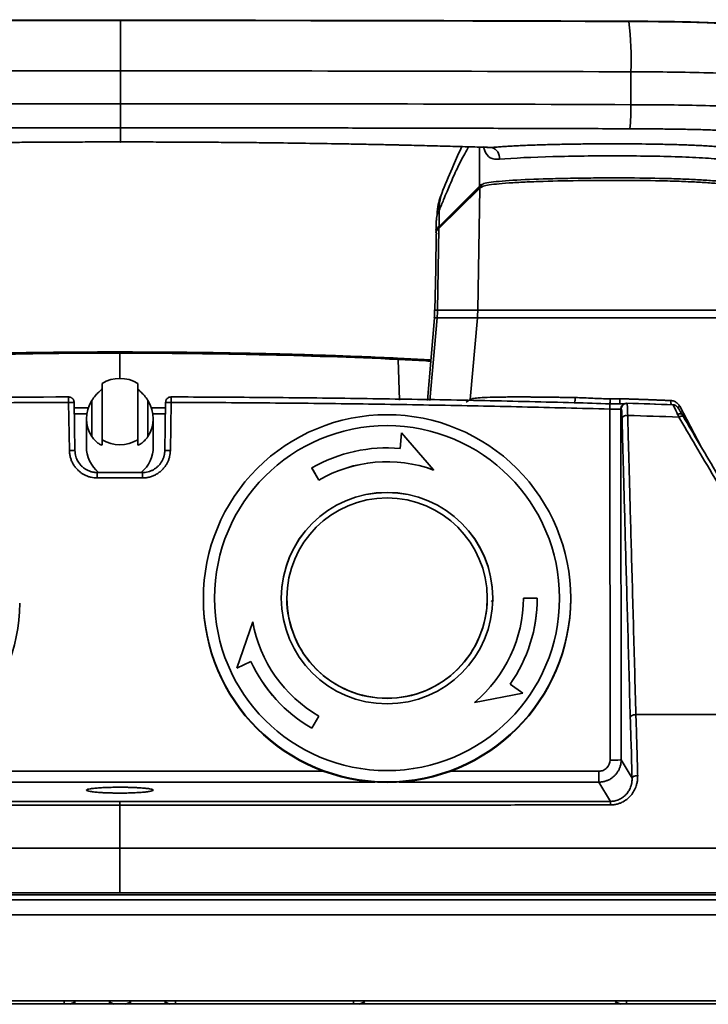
# Model space of a CAD drawing. Header units: millimetres. Extents: x 0 to 420, y 0 to 297.
# Tile 5 of 21: x 138 to 159, y 64 to 93. Entities that reach past the tile are written whole.
import ezdxf

# ---------------------------------------------------------------- set-up
doc = ezdxf.new("R2010")
doc.units = ezdxf.units.MM
doc.header["$PDSIZE"] = -1
doc.layers.add('标注层', color=150, linetype='Continuous')
doc.styles.add('SLDTEXTSTYLE2', font='TXT', dxfattribs={"width": 0.7})
doc.dimstyles.new('SLDDIMSTYLE1', dxfattribs={"dimtxt": 4.850694, "dimasz": 4, "dimexe": 0, "dimexo": 0.0625, "dimgap": 1.212674, "dimtad": 2, "dimdec": 1, "dimlfac": 3, "dimrnd": 1e-09, "dimzin": 12, "dimdsep": 46, "dimtxsty": 'SLDTEXTSTYLE2', "dimsah": 1, "dimcen": 0.09, "dimadec": 0, "dimazin": 3, "dimtfac": 1, "dimtdec": 3, "dimtofl": 0, "dimtmove": 0, "dimatfit": 3, "dimfxl": 1, "dimfrac": 2, "dimtolj": 1, "dimtzin": 12, "dimarcsym": 0})

# ---------------------------------------------------------------- blocks, each defined once
blk = doc.blocks.new('_D_3')
at = {"layer": '标注层'}
for p, q in [((141.493, 93.025), (86.93, 93.025)), ((88.93, 93.025), (88.93, 63.556)), ((102.547, 63.556), (86.93, 63.556))]:
    blk.add_line(p, q, dxfattribs=at)
for points in [[(88.93, 93.025), (88.43, 89.025), (89.43, 89.025)], [(88.93, 63.556), (89.43, 67.556), (88.43, 67.556)]]:
    blk.add_solid(points, dxfattribs=at)
at = {"layer": '标注层', "insert": (83.473, 72.646), "char_height": 4.2333, "attachment_point": 1, "rotation": 90, "style": 'SLDTEXTSTYLE2'}
blk.add_mtext('88.4', dxfattribs=at)

msp = doc.modelspace()

# ---------------------------------------------------------------- linework, layer by layer
at = {"color": 7, "linetype": 'Continuous', "lineweight": 35}
for p, q in [((141.494, 90.52), (141.494, 91.504)), ((156.777, 91.475), (156.777, 90.491)), ((141.494, 89.375), (141.494, 89.798)), ((149.807, 89.291), (152.377, 89.222)), ((152.256, 87.986), (151.03, 86.781)), ((152.24, 88.052), (151.036, 86.847)), ((152.276, 88.033), (151.049, 86.827)), ((151.036, 87.321), (151.036, 86.847)), ((150.949, 87.017), (150.949, 86.715)), ((151.03, 86.781), (150.988, 84.339)), ((150.899, 84.108), (150.682, 81.628)), ((150.902, 84.108), (150.901, 84.108)), ((152.18, 84.107), (150.976, 84.107)), ((150.988, 84.339), (152.193, 84.339)), ((151.967, 81.658), (152.18, 84.107)), ((150.789, 82.848), (149.79, 82.9)), ((140.941, 80.455), (140.941, 82.14)), ((142.008, 80.455), (142.008, 82.14)), ((139.963, 80.131), (139.938, 81.574)), ((140.129, 80.131), (140.104, 81.574)), ((140.528, 81.409), (140.107, 81.409)), ((140.636, 80.55), (140.636, 81.635)), ((142.313, 80.55), (142.313, 81.635)), ((142.841, 81.409), (142.42, 81.409)), ((142.819, 80.131), (142.844, 81.574)), ((143.011, 81.574), (142.986, 80.131)), ((156.408, 81.532), (156.45, 81.534)), ((156.565, 81.521), (156.553, 81.513)), ((158.036, 81.505), (156.659, 81.547)), ((156.154, 70.861), (156.145, 81.373)), ((156.478, 81.373), (156.487, 70.867)), ((140.474, 81.083), (140.474, 80.249)), ((142.474, 80.249), (142.474, 81.083)), ((149.907, 80.66), (149.866, 80.196)), ((150.871, 79.55), (149.907, 80.66)), ((140.941, 80.455), (140.941, 80.301)), ((142.008, 80.301), (142.008, 80.455)), ((142.152, 79.474), (140.796, 79.474)), ((147.224, 79.61), (147.433, 79.249)), ((147.224, 79.608), (147.224, 79.61)), ((147.224, 79.608), (147.433, 79.247)), ((150.871, 79.548), (150.871, 79.55)), ((142.152, 79.311), (140.796, 79.311)), ((147.433, 79.249), (147.433, 79.247)), ((138.474, 75.555), (138.474, 75.56)), ((143.974, 75.706), (143.974, 75.688)), ((146.474, 75.712), (146.474, 75.709)), ((152.474, 75.709), (152.474, 75.712)), ((152.598, 75.627), (152.665, 75.614)), ((153.974, 75.713), (153.558, 75.713)), ((153.974, 75.712), (153.974, 75.713)), ((154.974, 75.688), (154.974, 75.706)), ((145.453, 75.004), (144.973, 73.615)), ((144.973, 73.615), (145.396, 73.812)), ((144.973, 73.613), (145.396, 73.81)), ((145.396, 73.812), (145.396, 73.81)), ((144.973, 73.613), (144.973, 73.615)), ((152.099, 72.586), (153.543, 72.865)), ((152.099, 72.584), (153.543, 72.863)), ((153.543, 72.865), (153.16, 73.133)), ((153.543, 72.863), (153.543, 72.865)), ((152.099, 72.584), (152.099, 72.586)), ((147.224, 71.817), (147.433, 72.178)), ((147.224, 71.815), (147.433, 72.176)), ((147.433, 72.178), (147.433, 72.176)), ((147.224, 71.815), (147.224, 71.817)), ((156.487, 70.867), (156.812, 70.324)), ((156.168, 69.624), (155.822, 70.202)), ((139.808, 63.623), (139.808, 63.546)), ((140.141, 63.623), (139.974, 63.546)), ((141.141, 63.623), (141.308, 63.546)), ((141.641, 63.546), (141.808, 63.623)), ((142.808, 63.623), (142.974, 63.546)), ((143.141, 63.546), (143.141, 63.623)), ((148.474, 63.623), (148.474, 63.546)), ((148.641, 63.546), (148.808, 63.623)), ((156.474, 63.546), (156.308, 63.623)), ((156.641, 63.546), (156.641, 63.623))]:
    msp.add_line(p, q, dxfattribs=at)
at = {"color": 8, "linetype": 'Continuous', "lineweight": 35}
for p, q in [((152.24, 89.225), (152.24, 88.052)), ((152.378, 89.231), (152.602, 89.208)), ((150.976, 84.107), (150.759, 81.627)), ((141.474, 83.05), (141.474, 82.274)), ((149.809, 82.862), (149.844, 81.64)), ((151.842, 81.578), (151.967, 81.658)), ((158.884, 80.241), (158.24, 81.456)), ((140.486, 81.234), (140.11, 81.234)), ((142.838, 81.234), (142.463, 81.234)), ((127.126, 70.528), (147.574, 70.528)), ((151.374, 70.528), (155.822, 70.528)), ((149.107, 70.202), (127.126, 70.202)), ((155.822, 70.202), (149.842, 70.202))]:
    msp.add_line(p, q, dxfattribs=at)
at = {"color": 7, "linetype": 'Continuous', "lineweight": 35, "flags": 128}
for points in [[(156.72, 92.982), (156.718, 92.986), (156.704, 92.99)], [(152.256, 87.986), (152.224, 86.162), (152.193, 84.339)], [(150.951, 86.609), (150.933, 85.56), (150.911, 84.338)]]:
    msp.add_lwpolyline(points, dxfattribs=at)
at = {"color": 7, "linetype": 'Continuous', "lineweight": 35}
for centre, radius in [((149.474, 75.711), 5.166), ((149.474, 75.712), 3.167), ((149.474, 75.712), 3)]:
    msp.add_circle(centre, radius, dxfattribs=at)
at = {"color": 8, "linetype": 'Continuous', "lineweight": 35}
for centre, radius, start, end in [((146.773, 91.851), 10.011, 357.8449, 6.4833), ((152.623, 87.34), 1.587, 158.2244, 180.654), ((149.474, 75.707), 5.5, 180.0067, 359.9933)]:
    msp.add_arc(centre, radius, start, end, dxfattribs=at)
at = {"color": 7, "linetype": 'Continuous', "lineweight": 35}
for centre, radius, start, end in [((151.643, 90.337), 5.136, 353.6543, 1.7239), ((152.519, 88.891), 0.328, 353.8924, 75.3436), ((147.642, 84.397), 3.346, 355.0191, 359.0038), ((141.474, 81.29), 1.003, 57.8915, 122.1085), ((149.474, 75.705), 5.5, 89.9955, 179.9957), ((149.475, 75.705), 5.5, 0.0043, 90.0045), ((141.474, 81.305), 1.003, 237.8916, 302.1084), ((149.474, 75.712), 4.501, 85.0005, 119.9958), ((149.474, 75.712), 4.084, 70.0028, 119.9957), ((149.474, 75.711), 4.084, 70.0028, 119.9957), ((149.474, 75.708), 3.167, 0.0065, 179.9935), ((133.475, 75.561), 5, 269.9961, 359.9952), ((149.474, 75.689), 5.5, 180.0067, 359.9933), ((149.474, 75.709), 3, 180.0039, 270.0048), ((149.474, 75.709), 3, 269.9956, 359.9957), ((149.475, 75.714), 4.082, 309.9943, 359.999), ((149.475, 75.713), 4.499, 324.9954, 359.9996), ((149.475, 75.712), 4.499, 324.9954, 359.9996), ((149.474, 75.714), 4.083, 190.0029, 240.0053), ((149.474, 75.714), 4.5, 205.0041, 240.0046), ((149.474, 75.712), 4.5, 205.0041, 240.0046)]:
    msp.add_arc(centre, radius, start, end, dxfattribs=at)
at = {"color": 142, "linetype": 'Continuous', "lineweight": 18, "true_color": 0x0080c0}
msp.add_arc((133.475, 75.555), 5, 269.9952, 359.996, dxfattribs=at)
at = {"color": 7, "linetype": 'Continuous', "lineweight": 35}
for centre, major_axis, ratio, start_param, end_param in [((141.474, 81.141), (0.741, 0.712), 0.942955, 1.829795, 2.982147), ((141.474, 81.141), (0.741, -0.712), 0.942955, 0.159446, 1.311798), ((141.474, 80.249), (0, 1.009), 0.991452, 1.570796, 2.447328), ((141.474, 80.249), (0, 1.009), 0.991452, 3.835857, 4.712389)]:
    msp.add_ellipse(centre, major_axis=major_axis, ratio=ratio, start_param=start_param, end_param=end_param, dxfattribs=at)
for points, knots in [([(141.586, 93.011), (140.189, 93.01), (137.476, 93.01), (133.526, 93.003), (129.817, 92.994), (127.425, 92.986), (126.269, 92.982)], [0, 0, 0, 0, 0.273435, 0.531247, 0.773435, 1, 1, 1, 1]), ([(156.72, 92.982), (155.324, 92.987), (152.613, 92.996), (148.664, 93.005), (144.954, 93.01), (142.56, 93.01), (141.403, 93.011)], [0, 0, 0, 0, 0.27344, 0.531253, 0.773439, 1, 1, 1, 1]), ([(141.494, 91.504), (141.494, 91.7), (141.494, 91.908), (141.494, 92.204), (141.494, 92.299), (141.494, 92.478), (141.494, 92.561), (141.494, 92.709), (141.494, 92.774), (141.494, 92.882), (141.494, 92.924), (141.494, 93.019), (141.494, 93.036), (141.494, 93.019)], [0, 0, 0, 0, 0.25, 0.25, 0.375, 0.375, 0.5, 0.5, 0.625, 0.625, 0.75, 0.75, 1, 1, 1, 1]), ([(156.704, 92.99), (156.398, 92.991), (155.248, 92.995), (152.714, 93.004), (149.755, 93.011), (146.973, 93.015), (144.975, 93.018), (143.17, 93.019), (142.031, 93.019), (141.494, 93.019)], [0, 0, 0, 0, 0.060303, 0.226971, 0.499999, 0.644103, 0.775472, 0.894104, 1, 1, 1, 1]), ([(160.65, 92.855), (160.633, 92.857), (160.423, 92.877), (160.053, 92.902), (159.569, 92.929), (159.196, 92.946), (158.83, 92.96), (158.388, 92.973), (157.87, 92.982), (157.277, 92.988), (156.897, 92.989), (156.704, 92.99)], [0, 0, 0, 0, 0.017855, 0.214973, 0.316436, 0.417144, 0.504625, 0.590307, 0.737723, 0.867154, 1, 1, 1, 1]), ([(162.494, 92.645), (162.324, 92.67), (161.985, 92.72), (161.402, 92.791), (160.732, 92.852), (159.987, 92.903), (159.181, 92.942), (158.343, 92.967), (157.516, 92.978), (156.979, 92.981), (156.72, 92.982)], [0, 0, 0, 0, 0.134872, 0.268536, 0.400623, 0.529282, 0.65505, 0.777204, 0.89225, 1, 1, 1, 1]), ([(156.777, 91.475), (157.344, 91.473), (158.075, 91.47), (159.198, 91.443), (159.571, 91.431), (160.269, 91.402), (160.595, 91.385), (161.505, 91.329), (162.035, 91.284), (162.915, 91.189), (163.267, 91.139), (163.565, 91.094)], [0, 0, 0, 0, 0.25, 0.25, 0.375, 0.375, 0.5, 0.5, 0.75, 0.75, 1, 1, 1, 1]), ([(141.494, 89.798), (141.494, 89.805), (141.494, 89.827), (141.494, 89.906), (141.494, 89.963), (141.494, 90.104), (141.494, 90.187), (141.494, 90.356), (141.494, 90.442), (141.494, 90.52)], [0, 0, 0, 0, 0.25, 0.25, 0.5, 0.5, 0.75, 0.75, 1, 1, 1, 1]), ([(163.565, 90.111), (163.23, 90.16), (162.86, 90.212), (161.969, 90.306), (161.444, 90.35), (160.255, 90.422), (159.586, 90.45), (158.165, 90.484), (157.439, 90.489), (156.777, 90.491)], [0, 0, 0, 0, 0.25, 0.25, 0.5, 0.5, 0.75, 0.75, 1, 1, 1, 1]), ([(141.494, 89.798), (141.131, 89.798), (140.404, 89.798), (139.314, 89.798), (138.224, 89.797), (137.134, 89.796), (136.045, 89.794), (134.955, 89.793), (133.865, 89.791), (132.776, 89.789), (131.686, 89.786), (130.597, 89.783), (129.508, 89.78), (128.419, 89.777), (127.33, 89.773), (126.604, 89.77), (126.241, 89.769)], [0, 0, 0, 0, 0.071444, 0.142882, 0.214317, 0.285747, 0.357175, 0.4286, 0.500023, 0.571446, 0.642868, 0.714291, 0.785715, 0.85714, 0.928569, 1, 1, 1, 1]), ([(156.748, 89.769), (156.385, 89.77), (155.659, 89.773), (154.57, 89.777), (153.481, 89.78), (152.391, 89.783), (151.302, 89.786), (150.213, 89.789), (149.123, 89.791), (148.034, 89.793), (146.944, 89.794), (145.854, 89.796), (144.764, 89.797), (143.674, 89.798), (142.584, 89.798), (141.858, 89.798), (141.494, 89.798)], [0, 0, 0, 0, 0.071431, 0.14286, 0.214285, 0.285709, 0.357132, 0.428554, 0.499977, 0.5714, 0.642825, 0.714253, 0.785683, 0.857118, 0.928556, 1, 1, 1, 1]), ([(162.99, 89.417), (162.944, 89.424), (162.855, 89.437), (162.723, 89.456), (162.598, 89.473), (162.424, 89.497), (162.198, 89.525), (161.8, 89.57), (161.246, 89.621), (160.483, 89.676), (159.771, 89.712), (159.167, 89.734), (158.706, 89.748), (158.227, 89.757), (157.739, 89.763), (157.329, 89.766), (157.001, 89.768), (156.836, 89.769), (156.748, 89.769)], [0, 0, 0, 0, 0.034637, 0.06695, 0.096945, 0.124629, 0.188986, 0.248422, 0.372813, 0.498054, 0.623445, 0.686621, 0.748976, 0.808751, 0.874239, 0.937025, 0.966195, 1, 1, 1, 1]), ([(133.107, 89.282), (133.278, 89.286), (133.621, 89.293), (134.138, 89.304), (134.656, 89.313), (135.348, 89.325), (136.217, 89.339), (137.115, 89.35), (137.866, 89.358), (138.467, 89.363), (139.07, 89.367), (139.674, 89.37), (140.279, 89.373), (140.886, 89.374), (141.291, 89.374), (141.494, 89.375)], [0, 0, 0, 0, 0.0625944, 0.1251461, 0.1876599, 0.2501467, 0.3750556, 0.4999087, 0.5711497, 0.6424192, 0.7137403, 0.785136, 0.8566293, 0.928243, 1, 1, 1, 1]), ([(141.494, 89.375), (141.603, 89.374), (141.822, 89.374), (142.149, 89.374), (142.476, 89.373), (142.802, 89.372), (143.128, 89.371), (143.454, 89.37), (143.779, 89.368), (144.104, 89.366), (144.429, 89.363), (144.753, 89.361), (145.076, 89.358), (145.4, 89.355), (145.965, 89.349), (146.771, 89.339), (147.64, 89.325), (148.333, 89.313), (148.851, 89.304), (149.368, 89.293), (149.71, 89.286), (149.882, 89.282)], [0, 0, 0, 0, 0.038652, 0.07726, 0.115828, 0.15436, 0.192858, 0.231328, 0.269772, 0.308193, 0.346596, 0.384984, 0.42336, 0.461729, 0.500094, 0.624904, 0.749855, 0.812299, 0.874854, 0.937406, 1, 1, 1, 1]), ([(149.882, 89.282), (149.989, 89.279), (150.202, 89.275), (150.519, 89.267), (150.831, 89.259), (151.138, 89.251), (151.44, 89.243), (151.737, 89.235), (152.03, 89.226), (152.318, 89.218), (152.508, 89.211), (152.602, 89.208)], [0, 0, 0, 0, 0.116596, 0.231787, 0.345588, 0.458012, 0.569074, 0.678787, 0.787169, 0.894234, 1, 1, 1, 1]), ([(151.714, 89.24), (151.629, 89.053), (151.434, 88.627), (151.251, 88.18), (151.149, 87.928)], [0, 0, 0, 0, 0.437563, 1, 1, 1, 1]), ([(152.602, 89.208), (152.624, 89.21), (152.669, 89.215), (152.74, 89.22), (152.813, 89.226), (152.89, 89.232), (152.969, 89.237), (153.051, 89.242), (153.136, 89.247), (153.224, 89.252), (153.315, 89.257), (153.518, 89.267), (153.859, 89.281), (154.337, 89.295), (154.836, 89.306), (155.334, 89.314), (155.839, 89.318), (156.514, 89.32), (157.194, 89.315), (157.855, 89.302), (158.257, 89.291), (158.565, 89.279), (158.865, 89.266), (159.145, 89.25), (159.404, 89.231), (159.582, 89.217), (159.759, 89.201), (159.871, 89.19), (159.931, 89.184)], [0, 0, 0, 0, 0.011983, 0.024055, 0.03623, 0.048523, 0.060946, 0.073514, 0.086238, 0.099131, 0.112205, 0.12547, 0.185432, 0.250793, 0.312754, 0.375851, 0.437938, 0.5007, 0.625634, 0.689558, 0.75079, 0.782269, 0.813551, 0.875825, 0.90546, 0.93766, 0.966399, 1, 1, 1, 1]), ([(152.845, 88.856), (153.252, 88.894), (153.834, 88.919), (155.053, 88.951), (155.704, 88.958), (156.982, 88.957), (157.629, 88.949), (158.497, 88.919), (158.769, 88.906), (159.249, 88.874), (159.46, 88.855), (159.681, 88.833)], [0, 0, 0, 0, 0.25, 0.25, 0.5, 0.5, 0.75, 0.75, 0.875, 0.875, 1, 1, 1, 1]), ([(152.24, 88.052), (152.249, 88.061), (152.258, 88.07), (152.28, 88.086), (152.294, 88.095), (152.346, 88.118), (152.396, 88.133), (152.539, 88.161), (152.63, 88.174), (152.853, 88.198), (152.983, 88.209), (153.421, 88.238), (153.774, 88.254), (154.344, 88.272), (154.54, 88.277), (154.941, 88.286), (155.144, 88.289), (155.554, 88.294), (155.761, 88.296), (156.173, 88.297), (156.379, 88.298), (156.994, 88.295), (157.4, 88.29), (157.972, 88.276), (158.156, 88.271), (158.507, 88.257), (158.673, 88.25), (158.985, 88.232), (159.132, 88.221), (159.342, 88.204), (159.411, 88.198), (159.546, 88.186), (159.613, 88.179), (159.681, 88.172)], [0, 0, 0, 0, 0.03125, 0.03125, 0.0625, 0.0625, 0.125, 0.125, 0.1875, 0.1875, 0.25, 0.25, 0.375, 0.375, 0.4375, 0.4375, 0.5, 0.5, 0.5625, 0.5625, 0.625, 0.625, 0.75, 0.75, 0.8125, 0.8125, 0.875, 0.875, 0.9375, 0.9375, 0.96875, 0.96875, 1, 1, 1, 1]), ([(159.668, 88.102), (159.651, 88.103), (159.638, 88.105), (159.613, 88.107), (159.601, 88.108), (159.561, 88.112), (159.529, 88.115), (159.43, 88.124), (159.363, 88.13), (159.156, 88.147), (159.012, 88.157), (158.702, 88.175), (158.535, 88.183), (158.183, 88.197), (157.998, 88.202), (157.424, 88.216), (157.018, 88.222), (156.192, 88.225), (155.77, 88.223), (154.942, 88.213), (154.534, 88.205), (153.964, 88.187), (153.781, 88.18), (153.436, 88.165), (153.275, 88.156), (152.985, 88.137), (152.857, 88.126), (152.639, 88.103), (152.55, 88.091), (152.411, 88.064), (152.361, 88.05), (152.309, 88.027), (152.296, 88.019), (152.279, 88.007), (152.274, 88.002), (152.267, 87.996), (152.265, 87.994), (152.262, 87.991), (152.261, 87.99), (152.258, 87.988), (152.257, 87.987), (152.256, 87.986)], [0, 0, 0, 0, 0.007812, 0.007812, 0.015625, 0.015625, 0.03125, 0.03125, 0.0625, 0.0625, 0.125, 0.125, 0.1875, 0.1875, 0.25, 0.25, 0.375, 0.375, 0.5, 0.5, 0.625, 0.625, 0.6875, 0.6875, 0.75, 0.75, 0.8125, 0.8125, 0.875, 0.875, 0.9375, 0.9375, 0.96875, 0.96875, 0.984375, 0.984375, 0.992188, 0.992188, 0.996094, 0.996094, 1, 1, 1, 1]), ([(151.148, 87.927), (151.085, 87.76), (150.979, 87.48), (150.972, 87.228), (150.969, 87.126)], [0, 0, 0, 0, 0.5944783, 1, 1, 1, 1]), ([(152.256, 87.986), (152.256, 88.003), (152.263, 88.02), (152.288, 88.044), (152.305, 88.051), (152.322, 88.051)], [0, 0, 0, 0, 0.5, 0.5, 1, 1, 1, 1]), ([(151.036, 86.847), (150.97, 86.8), (150.897, 86.748), (150.962, 86.695), (150.969, 86.689)], [0, 0, 0, 0, 0.8894731, 1, 1, 1, 1]), ([(151.03, 86.781), (150.973, 86.737), (150.899, 86.679), (150.964, 86.622), (150.979, 86.608)], [0, 0, 0, 0, 0.766789, 1, 1, 1, 1]), ([(150.901, 84.343), (150.9, 84.303), (150.898, 84.225), (150.892, 84.147), (150.889, 84.108)], [0, 0, 0, 0, 0.499999, 1, 1, 1, 1]), ([(152.18, 84.107), (152.19, 84.107), (152.199, 84.107), (152.222, 84.107), (152.236, 84.107), (152.287, 84.107), (152.335, 84.107), (152.464, 84.107), (152.546, 84.107), (152.746, 84.107), (152.865, 84.107), (153.139, 84.107), (153.293, 84.107), (153.631, 84.107), (153.814, 84.107), (154.393, 84.107), (154.815, 84.107), (155.682, 84.107), (156.127, 84.107), (156.997, 84.106), (157.423, 84.106), (158.012, 84.106), (158.2, 84.106), (158.554, 84.106), (158.719, 84.106), (159.029, 84.106), (159.172, 84.106), (159.379, 84.106), (159.447, 84.106), (159.584, 84.106), (159.654, 84.106), (159.726, 84.106)], [0, 0, 0, 0, 0.03125, 0.03125, 0.0625, 0.0625, 0.125, 0.125, 0.1875, 0.1875, 0.25, 0.25, 0.3125, 0.3125, 0.375, 0.375, 0.5, 0.5, 0.625, 0.625, 0.75, 0.75, 0.8125, 0.8125, 0.875, 0.875, 0.9375, 0.9375, 0.96875, 0.96875, 1, 1, 1, 1]), ([(152.193, 84.339), (152.198, 84.339), (152.207, 84.339), (152.222, 84.339), (152.237, 84.339), (152.25, 84.339), (152.272, 84.339), (152.316, 84.339), (152.413, 84.339), (152.575, 84.339), (152.796, 84.339), (153.072, 84.339), (153.499, 84.339), (154.028, 84.339), (154.68, 84.339), (155.432, 84.339), (156.265, 84.339), (157.106, 84.339), (157.793, 84.339), (158.306, 84.339), (158.657, 84.339), (158.902, 84.339), (159.132, 84.339), (159.303, 84.339), (159.415, 84.339), (159.483, 84.338), (159.554, 84.339), (159.635, 84.339), (159.691, 84.339), (159.717, 84.339)], [0, 0, 0, 0, 0.018439, 0.033541, 0.045661, 0.054987, 0.061675, 0.084659, 0.1183, 0.154732, 0.191874, 0.230662, 0.273228, 0.355837, 0.414478, 0.48992, 0.598572, 0.67886, 0.757156, 0.820469, 0.851318, 0.881703, 0.911847, 0.942238, 0.954578, 0.961684, 0.973224, 0.98753, 1, 1, 1, 1]), ([(141.474, 83.05), (140.083, 83.05), (138.692, 83.034), (136.608, 82.987), (135.913, 82.967), (134.872, 82.932), (134.525, 82.919), (134.005, 82.899), (133.832, 82.892), (133.486, 82.877), (133.313, 82.869), (133.139, 82.862)], [0, 0, 0, 0, 0.5, 0.5, 0.75, 0.75, 0.875, 0.875, 0.9375, 0.9375, 1, 1, 1, 1]), ([(141.474, 83.085), (141.116, 83.084), (140.453, 83.083), (139.543, 83.075), (138.797, 83.066), (138.203, 83.056), (137.606, 83.045), (136.866, 83.029), (135.857, 83.001), (134.591, 82.96), (133.665, 82.921), (133.158, 82.9)], [0, 0, 0, 0, 0.1288392, 0.237924, 0.3272572, 0.396826, 0.4517059, 0.5421235, 0.6635254, 0.8160486, 1, 1, 1, 1]), ([(149.79, 82.9), (149.434, 82.915), (148.777, 82.943), (147.87, 82.976), (147.126, 83), (146.533, 83.017), (145.936, 83.032), (145.197, 83.048), (144.187, 83.066), (142.917, 83.081), (141.984, 83.083), (141.474, 83.085)], [0, 0, 0, 0, 0.129394, 0.238846, 0.328465, 0.398326, 0.453271, 0.543503, 0.664716, 0.816858, 1, 1, 1, 1]), ([(149.809, 82.862), (148.424, 82.924), (147.036, 82.971), (144.952, 83.019), (144.256, 83.03), (143.213, 83.042), (142.866, 83.045), (142.344, 83.048), (142.17, 83.049), (141.822, 83.05), (141.649, 83.05), (141.474, 83.05)], [0, 0, 0, 0, 0.5, 0.5, 0.75, 0.75, 0.875, 0.875, 0.9375, 0.9375, 1, 1, 1, 1]), ([(140.636, 81.635), (140.668, 81.687), (140.704, 81.734), (140.775, 81.817), (140.81, 81.853), (140.856, 81.897), (140.87, 81.91), (140.895, 81.933), (140.906, 81.943), (140.932, 81.968), (140.941, 81.98), (140.941, 81.986)], [0, 0, 0, 0, 0.25, 0.25, 0.5, 0.5, 0.625, 0.625, 0.75, 0.75, 1, 1, 1, 1]), ([(142.008, 81.986), (142.008, 81.98), (142.016, 81.969), (142.051, 81.934), (142.076, 81.912), (142.138, 81.853), (142.173, 81.818), (142.245, 81.734), (142.28, 81.687), (142.313, 81.635)], [0, 0, 0, 0, 0.25, 0.25, 0.5, 0.5, 0.75, 0.75, 1, 1, 1, 1]), ([(139.937, 81.737), (139.937, 81.739), (139.937, 81.722), (139.937, 81.661), (139.938, 81.618), (139.938, 81.574)], [0, 0, 0, 0, 0.5, 0.5, 1, 1, 1, 1]), ([(139.937, 81.737), (139.944, 81.737), (139.958, 81.737), (139.979, 81.733), (139.999, 81.726), (140.019, 81.717), (140.037, 81.705), (140.057, 81.688), (140.076, 81.666), (140.091, 81.639), (140.102, 81.608), (140.103, 81.586), (140.104, 81.574)], [0, 0, 0, 0, 0.0795039, 0.1601834, 0.242336, 0.3262379, 0.4121357, 0.5002363, 0.6187676, 0.7501592, 0.8543943, 1, 1, 1, 1]), ([(142.844, 81.574), (142.844, 81.58), (142.845, 81.593), (142.849, 81.61), (142.853, 81.624), (142.86, 81.643), (142.873, 81.666), (142.896, 81.694), (142.929, 81.718), (142.969, 81.734), (142.997, 81.736), (143.011, 81.737)], [0, 0, 0, 0, 0.078137, 0.145913, 0.203307, 0.250343, 0.381784, 0.500451, 0.67416, 0.839991, 1, 1, 1, 1]), ([(155.081, 81.565), (154.635, 81.576), (153.741, 81.598), (152.4, 81.627), (151.06, 81.653), (149.719, 81.676), (148.378, 81.695), (147.036, 81.711), (145.695, 81.723), (144.353, 81.732), (143.459, 81.736), (143.011, 81.737)], [0, 0, 0, 0, 0.111065, 0.222139, 0.333225, 0.444321, 0.55543, 0.666551, 0.777687, 0.888836, 1, 1, 1, 1]), ([(143.011, 81.737), (143.011, 81.737), (143.011, 81.737), (143.011, 81.734), (143.011, 81.727), (143.011, 81.718), (143.011, 81.706), (143.011, 81.684), (143.011, 81.65), (143.011, 81.608), (143.011, 81.583), (143.011, 81.574)], [0, 0, 0, 0, 0.083454, 0.166909, 0.250364, 0.333818, 0.417273, 0.500727, 0.724759, 0.891302, 1, 1, 1, 1]), ([(155.113, 81.717), (155.062, 81.718), (154.959, 81.72), (154.807, 81.723), (154.658, 81.725), (154.511, 81.727), (154.368, 81.729), (154.227, 81.731), (154.09, 81.733), (153.957, 81.734), (153.827, 81.735), (153.701, 81.736), (153.579, 81.736), (153.462, 81.737), (153.348, 81.737), (153.24, 81.736), (153.136, 81.736), (153.037, 81.735), (152.942, 81.735), (152.741, 81.732), (152.461, 81.725), (152.184, 81.709), (152.023, 81.686), (151.986, 81.668), (151.967, 81.658)], [0, 0, 0, 0, 0.033204, 0.066017, 0.098418, 0.130391, 0.161916, 0.192978, 0.223558, 0.253641, 0.28321, 0.312248, 0.34074, 0.368671, 0.396024, 0.422785, 0.448946, 0.474512, 0.499496, 0.523914, 0.640086, 0.753009, 0.8695, 1, 1, 1, 1]), ([(155.081, 81.565), (155.088, 81.563), (155.096, 81.578), (155.108, 81.634), (155.112, 81.675), (155.113, 81.717)], [0, 0, 0, 0, 0.5, 0.5, 1, 1, 1, 1]), ([(155.113, 81.717), (155.286, 81.714), (155.46, 81.706), (155.808, 81.69), (155.982, 81.682), (156.157, 81.676)], [0, 0, 0, 0, 0.5, 0.5, 1, 1, 1, 1]), ([(140.104, 81.574), (140.104, 81.574), (140.104, 81.574), (140.1, 81.574), (140.096, 81.574), (140.089, 81.575), (140.077, 81.575), (140.049, 81.575), (140.012, 81.575), (139.976, 81.574), (139.954, 81.574), (139.943, 81.574), (139.938, 81.574)], [0, 0, 0, 0, 0.079383, 0.1476, 0.204627, 0.250485, 0.388267, 0.500667, 0.749654, 0.874751, 0.93859, 1, 1, 1, 1]), ([(143.011, 81.574), (143.005, 81.574), (142.994, 81.574), (142.973, 81.574), (142.936, 81.575), (142.9, 81.575), (142.872, 81.575), (142.857, 81.575), (142.846, 81.574), (142.845, 81.574), (142.844, 81.574)], [0, 0, 0, 0, 0.061404, 0.12529, 0.250428, 0.499498, 0.611884, 0.749762, 0.852562, 1, 1, 1, 1]), ([(156.145, 81.373), (155.707, 81.385), (154.831, 81.408), (153.518, 81.44), (152.204, 81.468), (150.891, 81.493), (149.578, 81.515), (148.264, 81.533), (146.951, 81.548), (145.637, 81.56), (144.324, 81.569), (143.449, 81.572), (143.011, 81.574)], [0, 0, 0, 0, 0.100021, 0.200036, 0.300045, 0.40005, 0.500049, 0.600045, 0.700037, 0.800026, 0.900014, 1, 1, 1, 1]), ([(156.145, 81.373), (156.146, 81.408), (156.147, 81.444), (156.148, 81.5), (156.149, 81.521), (156.149, 81.53)], [0, 0, 0, 0, 0.5, 0.5, 1, 1, 1, 1]), ([(156.157, 81.676), (156.155, 81.643), (156.154, 81.61), (156.151, 81.559), (156.15, 81.539), (156.149, 81.53)], [0, 0, 0, 0, 0.5, 0.5, 1, 1, 1, 1]), ([(156.149, 81.53), (156.167, 81.53), (156.202, 81.529), (156.255, 81.529), (156.315, 81.53), (156.38, 81.532), (156.428, 81.532), (156.451, 81.532)], [0, 0, 0, 0, 0.174793, 0.346627, 0.51724, 0.764737, 1, 1, 1, 1]), ([(156.452, 81.684), (156.439, 81.684), (156.413, 81.684), (156.362, 81.683), (156.297, 81.679), (156.225, 81.675), (156.178, 81.676), (156.157, 81.676)], [0, 0, 0, 0, 0.125308, 0.267336, 0.52134, 0.78567, 1, 1, 1, 1]), ([(156.452, 81.684), (156.451, 81.642), (156.45, 81.601), (156.45, 81.546), (156.45, 81.53), (156.451, 81.532)], [0, 0, 0, 0, 0.5, 0.5, 1, 1, 1, 1]), ([(157.972, 81.629), (157.93, 81.63), (157.848, 81.634), (157.723, 81.639), (157.597, 81.644), (157.471, 81.649), (157.344, 81.654), (157.217, 81.659), (157.089, 81.663), (156.961, 81.668), (156.834, 81.672), (156.706, 81.676), (156.579, 81.68), (156.494, 81.682), (156.452, 81.684)], [0, 0, 0, 0, 0.083492, 0.167092, 0.25076, 0.334455, 0.418136, 0.50176, 0.585286, 0.668673, 0.751878, 0.83486, 0.917581, 1, 1, 1, 1]), ([(156.608, 81.535), (156.607, 81.535), (156.585, 81.534), (156.545, 81.533), (156.508, 81.533)], [0, 0, 0, 0, 0.050653, 1, 1, 1, 1]), ([(156.663, 81.542), (156.646, 81.543), (156.612, 81.544), (156.581, 81.529), (156.565, 81.521)], [0, 0, 0, 0, 0.501896, 1, 1, 1, 1]), ([(156.566, 81.519), (156.578, 81.526), (156.606, 81.544), (156.639, 81.545), (156.659, 81.546)], [0, 0, 0, 0, 0.404336, 1, 1, 1, 1]), ([(156.659, 81.546), (156.664, 81.55), (156.669, 81.518), (156.676, 81.391), (156.679, 81.295), (156.681, 81.183)], [0, 0, 0, 0, 0.5, 0.5, 1, 1, 1, 1]), ([(158.24, 81.456), (158.235, 81.465), (158.224, 81.484), (158.204, 81.511), (158.18, 81.538), (158.15, 81.564), (158.113, 81.589), (158.07, 81.609), (158.021, 81.624), (157.988, 81.627), (157.972, 81.629)], [0, 0, 0, 0, 0.096916, 0.193538, 0.290887, 0.417039, 0.543567, 0.696299, 0.847148, 1, 1, 1, 1]), ([(158.175, 81.216), (158.139, 81.298), (158.104, 81.374), (158.065, 81.454), (158.055, 81.475), (158.04, 81.501), (158.035, 81.507), (158.034, 81.505)], [0, 0, 0, 0, 0.5, 0.5, 0.75, 0.75, 1, 1, 1, 1]), ([(158.138, 81.465), (158.135, 81.468), (158.13, 81.472), (158.118, 81.48), (158.1, 81.491), (158.071, 81.502), (158.047, 81.504), (158.034, 81.505)], [0, 0, 0, 0, 0.132244, 0.241062, 0.407511, 0.660153, 1, 1, 1, 1]), ([(158.315, 81.207), (158.29, 81.248), (158.246, 81.321), (158.196, 81.398), (158.177, 81.425), (158.151, 81.454), (158.142, 81.462), (158.138, 81.465)], [0, 0, 0, 0, 0.3518848, 0.6244875, 0.9012141, 0.9644068, 1, 1, 1, 1]), ([(158.174, 81.42), (158.174, 81.42), (158.175, 81.421), (158.179, 81.417), (158.184, 81.411), (158.19, 81.403), (158.198, 81.393), (158.206, 81.382), (158.214, 81.369), (158.223, 81.355), (158.232, 81.341), (158.241, 81.327), (158.25, 81.312), (158.259, 81.298), (158.268, 81.284), (158.277, 81.27), (158.284, 81.257), (158.292, 81.244), (158.299, 81.233), (158.306, 81.222), (158.312, 81.212), (158.316, 81.205), (158.318, 81.202)], [0, 0, 0, 0, 0.073912, 0.14612, 0.216392, 0.284499, 0.350224, 0.413382, 0.473821, 0.531434, 0.586156, 0.637964, 0.686857, 0.732847, 0.77596, 0.816224, 0.853674, 0.888348, 0.920282, 0.949513, 0.976075, 1, 1, 1, 1]), ([(156.145, 81.373), (156.156, 81.372), (156.178, 81.372), (156.211, 81.37), (156.242, 81.37), (156.273, 81.369), (156.302, 81.368), (156.33, 81.368), (156.356, 81.368), (156.379, 81.368), (156.401, 81.368), (156.42, 81.368), (156.436, 81.369), (156.45, 81.369), (156.461, 81.37), (156.469, 81.371), (156.475, 81.372), (156.477, 81.373), (156.478, 81.373)], [0, 0, 0, 0, 0.065803, 0.131161, 0.196074, 0.260544, 0.324572, 0.388159, 0.451305, 0.514013, 0.576282, 0.638114, 0.699511, 0.760473, 0.821002, 0.881099, 0.940764, 1, 1, 1, 1]), ([(156.512, 81.107), (156.51, 81.191), (156.506, 81.263), (156.498, 81.359), (156.493, 81.383), (156.488, 81.38)], [0, 0, 0, 0, 0.5, 0.5, 1, 1, 1, 1]), ([(156.681, 81.183), (156.638, 81.183), (156.595, 81.174), (156.533, 81.146), (156.514, 81.127), (156.512, 81.107)], [0, 0, 0, 0, 0.5, 0.5, 1, 1, 1, 1]), ([(156.759, 72.137), (156.734, 73.023), (156.71, 73.897), (156.663, 75.595), (156.64, 76.42), (156.597, 77.979), (156.577, 78.712), (156.55, 79.699), (156.542, 80.01), (156.526, 80.59), (156.519, 80.859), (156.512, 81.107)], [0, 0, 0, 0, 0.25, 0.25, 0.5, 0.5, 0.75, 0.75, 0.875, 0.875, 1, 1, 1, 1]), ([(156.681, 81.183), (156.687, 80.936), (156.695, 80.667), (156.711, 80.088), (156.719, 79.778), (156.746, 78.792), (156.766, 78.06), (156.809, 76.502), (156.832, 75.678), (156.879, 73.981), (156.903, 73.108), (156.927, 72.223)], [0, 0, 0, 0, 0.125, 0.125, 0.25, 0.25, 0.5, 0.5, 0.75, 0.75, 1, 1, 1, 1]), ([(158.318, 81.202), (158.31, 81.219), (158.291, 81.23), (158.24, 81.235), (158.208, 81.229), (158.175, 81.216)], [0, 0, 0, 0, 0.5, 0.5, 1, 1, 1, 1]), ([(158.211, 81.136), (158.204, 81.15), (158.193, 81.178), (158.181, 81.204), (158.175, 81.216)], [0, 0, 0, 0, 0.519329, 1, 1, 1, 1]), ([(158.353, 81.142), (158.347, 81.156), (158.329, 81.163), (158.278, 81.161), (158.244, 81.152), (158.211, 81.136)], [0, 0, 0, 0, 0.5, 0.5, 1, 1, 1, 1]), ([(163.454, 72.239), (162.96, 73.077), (162.471, 73.907), (161.508, 75.541), (161.034, 76.346), (160.124, 77.89), (159.689, 78.63), (158.888, 79.988), (158.524, 80.605), (158.211, 81.136)], [0, 0, 0, 0, 0.25, 0.25, 0.5, 0.5, 0.75, 0.75, 1, 1, 1, 1]), ([(158.353, 81.142), (158.635, 80.664), (158.957, 80.117), (159.662, 78.92), (160.045, 78.27), (160.847, 76.909), (161.265, 76.198), (162.12, 74.748), (162.555, 74.009), (162.995, 73.263)], [0, 0, 0, 0, 0.25, 0.25, 0.5, 0.5, 0.75, 0.75, 1, 1, 1, 1]), ([(140.941, 80.301), (140.941, 80.295), (140.932, 80.295), (140.897, 80.307), (140.872, 80.32), (140.811, 80.361), (140.776, 80.388), (140.704, 80.46), (140.668, 80.502), (140.636, 80.55)], [0, 0, 0, 0, 0.25, 0.25, 0.5, 0.5, 0.75, 0.75, 1, 1, 1, 1]), ([(142.313, 80.55), (142.28, 80.502), (142.245, 80.46), (142.173, 80.389), (142.138, 80.361), (142.092, 80.33), (142.078, 80.322), (142.053, 80.309), (142.043, 80.304), (142.017, 80.295), (142.008, 80.295), (142.008, 80.301)], [0, 0, 0, 0, 0.25, 0.25, 0.5, 0.5, 0.625, 0.625, 0.75, 0.75, 1, 1, 1, 1]), ([(139.963, 80.131), (140.006, 80.132), (140.05, 80.133), (140.112, 80.133), (140.129, 80.132), (140.129, 80.131)], [0, 0, 0, 0, 0.5, 0.5, 1, 1, 1, 1]), ([(139.963, 80.131), (139.963, 80.113), (139.965, 80.077), (139.971, 80.024), (139.981, 79.971), (139.994, 79.918), (140.01, 79.867), (140.03, 79.816), (140.052, 79.768), (140.078, 79.72), (140.107, 79.675), (140.139, 79.631), (140.174, 79.589), (140.22, 79.541), (140.28, 79.488), (140.356, 79.435), (140.437, 79.39), (140.523, 79.355), (140.612, 79.329), (140.703, 79.313), (140.765, 79.312), (140.796, 79.311)], [0, 0, 0, 0, 0.041657, 0.083314, 0.124969, 0.166624, 0.20828, 0.249938, 0.291599, 0.333264, 0.374932, 0.416603, 0.458278, 0.499955, 0.571388, 0.642822, 0.714254, 0.785685, 0.857119, 0.928558, 1, 1, 1, 1]), ([(140.796, 79.474), (140.781, 79.474), (140.751, 79.475), (140.706, 79.479), (140.661, 79.487), (140.616, 79.498), (140.572, 79.512), (140.528, 79.53), (140.485, 79.55), (140.443, 79.574), (140.403, 79.602), (140.364, 79.632), (140.327, 79.667), (140.289, 79.707), (140.251, 79.755), (140.215, 79.813), (140.182, 79.879), (140.154, 79.955), (140.135, 80.04), (140.131, 80.1), (140.129, 80.131)], [0, 0, 0, 0, 0.043158, 0.086768, 0.130833, 0.175354, 0.220333, 0.265772, 0.311671, 0.358033, 0.404858, 0.452149, 0.499907, 0.552747, 0.611788, 0.67703, 0.748474, 0.826117, 0.90996, 1, 1, 1, 1]), ([(142.152, 79.311), (142.17, 79.311), (142.206, 79.312), (142.26, 79.317), (142.314, 79.326), (142.366, 79.338), (142.418, 79.354), (142.469, 79.372), (142.518, 79.395), (142.566, 79.42), (142.612, 79.448), (142.656, 79.479), (142.698, 79.514), (142.747, 79.559), (142.8, 79.618), (142.855, 79.693), (142.901, 79.774), (142.937, 79.859), (142.964, 79.948), (142.981, 80.039), (142.984, 80.101), (142.986, 80.131)], [0, 0, 0, 0, 0.041687, 0.08337, 0.12505, 0.166725, 0.208397, 0.250069, 0.29174, 0.333413, 0.375088, 0.416766, 0.458447, 0.50013, 0.571555, 0.642979, 0.714398, 0.785809, 0.857212, 0.928609, 1, 1, 1, 1]), ([(142.819, 80.131), (142.818, 80.116), (142.817, 80.084), (142.811, 80.039), (142.803, 79.995), (142.792, 79.954), (142.78, 79.915), (142.765, 79.878), (142.749, 79.844), (142.732, 79.812), (142.714, 79.782), (142.696, 79.755), (142.677, 79.729), (142.658, 79.706), (142.639, 79.685), (142.605, 79.651), (142.553, 79.606), (142.479, 79.557), (142.4, 79.519), (142.318, 79.493), (142.235, 79.477), (142.18, 79.475), (142.152, 79.474)], [0, 0, 0, 0, 0.045824, 0.090096, 0.132816, 0.173985, 0.213602, 0.251667, 0.288181, 0.323143, 0.356553, 0.388413, 0.418721, 0.447478, 0.474683, 0.500339, 0.58749, 0.673079, 0.757115, 0.839608, 0.920566, 1, 1, 1, 1]), ([(142.819, 80.131), (142.819, 80.132), (142.837, 80.133), (142.899, 80.133), (142.942, 80.132), (142.986, 80.131)], [0, 0, 0, 0, 0.5, 0.5, 1, 1, 1, 1]), ([(140.796, 79.474), (140.796, 79.478), (140.796, 79.462), (140.796, 79.401), (140.796, 79.356), (140.796, 79.311)], [0, 0, 0, 0, 0.5, 0.5, 1, 1, 1, 1]), ([(142.152, 79.311), (142.152, 79.356), (142.152, 79.401), (142.152, 79.462), (142.152, 79.478), (142.152, 79.474)], [0, 0, 0, 0, 0.5, 0.5, 1, 1, 1, 1]), ([(156.927, 72.223), (156.919, 72.222), (156.904, 72.222), (156.881, 72.219), (156.86, 72.215), (156.841, 72.209), (156.821, 72.202), (156.796, 72.189), (156.768, 72.167), (156.762, 72.148), (156.759, 72.137)], [0, 0, 0, 0, 0.092771, 0.182252, 0.268452, 0.351383, 0.431049, 0.560131, 0.749916, 1, 1, 1, 1]), ([(156.981, 70.395), (156.979, 70.458), (156.976, 70.584), (156.971, 70.771), (156.966, 70.957), (156.961, 71.142), (156.956, 71.325), (156.95, 71.507), (156.945, 71.688), (156.939, 71.868), (156.933, 72.046), (156.929, 72.164), (156.927, 72.223)], [0, 0, 0, 0, 0.099462, 0.198983, 0.298586, 0.398294, 0.498129, 0.598115, 0.698273, 0.798625, 0.899193, 1, 1, 1, 1]), ([(155.822, 70.202), (155.838, 70.202), (155.87, 70.203), (155.918, 70.208), (155.965, 70.217), (156.011, 70.229), (156.056, 70.244), (156.1, 70.262), (156.142, 70.283), (156.183, 70.308), (156.221, 70.335), (156.258, 70.365), (156.3, 70.404), (156.346, 70.456), (156.393, 70.524), (156.433, 70.6), (156.463, 70.683), (156.483, 70.773), (156.486, 70.835), (156.487, 70.867)], [0, 0, 0, 0, 0.045808, 0.091548, 0.137219, 0.182823, 0.22836, 0.273831, 0.319237, 0.364578, 0.409856, 0.455071, 0.500224, 0.575648, 0.654217, 0.735935, 0.820804, 0.908825, 1, 1, 1, 1]), ([(155.822, 70.528), (155.866, 70.528), (155.909, 70.536), (155.99, 70.57), (156.027, 70.595), (156.119, 70.687), (156.154, 70.774), (156.154, 70.861)], [0, 0, 0, 0, 0.25, 0.25, 0.5, 0.5, 1, 1, 1, 1]), ([(156.154, 70.861), (156.239, 70.861), (156.322, 70.862), (156.445, 70.864), (156.483, 70.866), (156.487, 70.867)], [0, 0, 0, 0, 0.5, 0.5, 1, 1, 1, 1]), ([(155.822, 70.202), (155.822, 70.209), (155.822, 70.247), (155.822, 70.366), (155.822, 70.446), (155.822, 70.528)], [0, 0, 0, 0, 0.5, 0.5, 1, 1, 1, 1]), ([(156.812, 70.324), (156.812, 70.309), (156.813, 70.278), (156.81, 70.233), (156.805, 70.191), (156.797, 70.15), (156.788, 70.112), (156.768, 70.046), (156.729, 69.955), (156.654, 69.846), (156.558, 69.754), (156.46, 69.693), (156.375, 69.658), (156.307, 69.639), (156.238, 69.627), (156.191, 69.625), (156.168, 69.624)], [0, 0, 0, 0, 0.0476806, 0.0932111, 0.1365957, 0.1778399, 0.2169495, 0.2539318, 0.3850995, 0.5051314, 0.6326176, 0.7533318, 0.8156867, 0.8774141, 0.9387663, 1, 1, 1, 1]), ([(156.17, 69.518), (156.187, 69.519), (156.22, 69.519), (156.271, 69.524), (156.32, 69.532), (156.368, 69.543), (156.416, 69.557), (156.463, 69.575), (156.546, 69.611), (156.658, 69.68), (156.779, 69.797), (156.874, 69.934), (156.932, 70.066), (156.964, 70.185), (156.98, 70.29), (156.98, 70.36), (156.981, 70.395)], [0, 0, 0, 0, 0.036286, 0.072222, 0.107973, 0.143708, 0.179595, 0.215801, 0.252487, 0.376484, 0.503332, 0.6262, 0.752336, 0.834055, 0.916293, 1, 1, 1, 1]), ([(156.812, 70.324), (156.814, 70.343), (156.833, 70.361), (156.896, 70.387), (156.938, 70.394), (156.981, 70.395)], [0, 0, 0, 0, 0.5, 0.5, 1, 1, 1, 1]), ([(141.474, 69.873), (141.455, 69.873), (141.417, 69.873), (141.361, 69.873), (141.304, 69.874), (141.247, 69.875), (141.191, 69.876), (141.135, 69.878), (141.081, 69.88), (141.027, 69.882), (140.974, 69.884), (140.923, 69.887), (140.833, 69.893), (140.711, 69.903), (140.589, 69.918), (140.498, 69.938), (140.461, 69.96), (140.498, 69.983), (140.589, 70.002), (140.711, 70.018), (140.846, 70.029), (140.965, 70.036), (141.062, 70.04), (141.162, 70.043), (141.266, 70.046), (141.37, 70.047), (141.44, 70.048), (141.474, 70.048)], [0, 0, 0, 0, 0.0180023, 0.0361269, 0.0543742, 0.0727447, 0.0912389, 0.1098572, 0.1285999, 0.1474675, 0.1664605, 0.1855791, 0.2048239, 0.2714288, 0.3440059, 0.4092736, 0.5000347, 0.5907936, 0.6560636, 0.7286378, 0.7952456, 0.830418, 0.8651683, 0.8994991, 0.9334129, 0.9669123, 1, 1, 1, 1]), ([(141.474, 70.048), (141.493, 70.048), (141.531, 70.048), (141.588, 70.047), (141.644, 70.046), (141.701, 70.045), (141.757, 70.044), (141.813, 70.042), (141.868, 70.041), (141.922, 70.038), (141.974, 70.036), (142.025, 70.033), (142.115, 70.028), (142.238, 70.018), (142.36, 70.002), (142.451, 69.983), (142.488, 69.96), (142.451, 69.938), (142.36, 69.918), (142.238, 69.903), (142.103, 69.892), (141.984, 69.885), (141.887, 69.88), (141.786, 69.877), (141.683, 69.874), (141.579, 69.873), (141.509, 69.873), (141.474, 69.873)], [0, 0, 0, 0, 0.0180023, 0.0361269, 0.0543742, 0.0727447, 0.0912389, 0.1098572, 0.1285999, 0.1474675, 0.1664605, 0.1855791, 0.2048239, 0.2714288, 0.3440059, 0.4092736, 0.5000347, 0.5907936, 0.6560636, 0.7286378, 0.7952456, 0.830418, 0.8651683, 0.8994991, 0.9334129, 0.9669123, 1, 1, 1, 1]), ([(141.474, 69.616), (141.474, 69.613), (141.474, 69.602), (141.474, 69.564), (141.474, 69.539), (141.474, 69.51)], [0, 0, 0, 0, 0.5, 0.5, 1, 1, 1, 1]), ([(156.17, 69.518), (156.17, 69.547), (156.17, 69.573), (156.169, 69.61), (156.168, 69.622), (156.168, 69.624)], [0, 0, 0, 0, 0.5, 0.5, 1, 1, 1, 1]), ([(141.474, 69.51), (142.086, 69.51), (143.311, 69.51), (145.148, 69.51), (146.985, 69.511), (148.822, 69.512), (150.659, 69.513), (152.496, 69.515), (154.333, 69.516), (155.558, 69.518), (156.17, 69.518)], [0, 0, 0, 0, 0.124983, 0.249971, 0.374964, 0.499961, 0.624964, 0.749971, 0.874983, 1, 1, 1, 1])]:
    msp.add_open_spline(points, degree=3, knots=knots, dxfattribs=at)
for points in [[(141.494, 91.504), (136.398, 91.504), (131.302, 91.494), (126.212, 91.475)], [(141.494, 91.504), (146.589, 91.504), (151.686, 91.494), (156.777, 91.475)], [(141.494, 90.52), (136.399, 90.52), (131.303, 90.511), (126.212, 90.491)], [(156.777, 90.491), (151.686, 90.511), (146.59, 90.52), (141.494, 90.52)], [(151.05, 86.827), (151.038, 86.815), (151.03, 86.798), (151.03, 86.781)], [(152.18, 84.107), (152.187, 84.184), (152.191, 84.261), (152.193, 84.339)], [(149.809, 82.862), (149.8, 82.901), (149.786, 82.911), (149.773, 82.888)], [(127.867, 81.565), (131.89, 81.668), (135.914, 81.726), (139.937, 81.737)], [(139.938, 81.574), (135.559, 81.561), (131.181, 81.494), (126.804, 81.373)], [(156.149, 81.53), (155.792, 81.541), (155.435, 81.557), (155.081, 81.565)], [(158.034, 81.505), (157.576, 81.519), (157.117, 81.533), (156.659, 81.546)], [(156.488, 81.38), (156.484, 81.378), (156.481, 81.375), (156.478, 81.373)], [(158.211, 81.136), (157.7, 81.153), (157.19, 81.168), (156.681, 81.183)], [(158.318, 81.202), (158.329, 81.183), (158.341, 81.162), (158.353, 81.142)], [(156.812, 70.324), (156.797, 70.951), (156.779, 71.556), (156.759, 72.137)], [(156.927, 72.223), (159.157, 72.223), (161.387, 72.223), (163.617, 72.223)], [(126.78, 69.624), (131.678, 69.619), (136.576, 69.616), (141.474, 69.616)], [(156.168, 69.624), (151.27, 69.619), (146.372, 69.616), (141.474, 69.616)], [(141.474, 69.51), (136.576, 69.51), (131.677, 69.513), (126.778, 69.518)], [(141.474, 68.223), (141.474, 68.66), (141.474, 69.089), (141.474, 69.51)], [(102.48, 68.223), (115.473, 68.223), (128.474, 68.223), (141.474, 68.223)], [(141.474, 68.223), (141.474, 67.779), (141.474, 67.335), (141.474, 66.889)], [(180.469, 68.223), (167.475, 68.223), (154.475, 68.223), (141.474, 68.223)], [(141.474, 66.889), (128.472, 66.889), (115.469, 66.889), (102.474, 66.889)], [(180.474, 66.823), (154.484, 66.823), (128.464, 66.823), (102.474, 66.823)], [(180.474, 66.674), (154.484, 66.674), (128.464, 66.674), (102.475, 66.674)], [(180.474, 66.889), (167.479, 66.889), (154.477, 66.889), (141.474, 66.889)], [(102.476, 66.223), (128.465, 66.223), (154.484, 66.223), (180.472, 66.223)], [(180.409, 63.649), (154.463, 63.649), (128.486, 63.649), (102.539, 63.649)], [(102.547, 63.556), (128.488, 63.556), (154.46, 63.556), (180.401, 63.556)]]:
    msp.add_open_spline(points, degree=3, dxfattribs=at)
at = {"color": 8, "linetype": 'Continuous', "lineweight": 35}
for points, knots in [([(141.494, 89.375), (141.494, 89.368), (141.494, 89.36), (141.494, 89.385), (141.494, 89.388)], [0, 0, 0, 0, 0.873316, 1, 1, 1, 1]), ([(149.804, 89.297), (149.807, 89.293), (149.832, 89.268), (149.859, 89.276), (149.882, 89.282)], [0, 0, 0, 0, 0.1339378, 1, 1, 1, 1]), ([(151.922, 89.234), (151.913, 89.217), (151.862, 89.127), (151.778, 88.979), (151.67, 88.776), (151.569, 88.568), (151.465, 88.339), (151.365, 88.111), (151.265, 87.875), (151.159, 87.62), (151.08, 87.429), (151.036, 87.321)], [0, 0, 0, 0, 0.030986, 0.169976, 0.285355, 0.394115, 0.51096, 0.638971, 0.732287, 0.849132, 1, 1, 1, 1]), ([(152.845, 88.856), (152.792, 88.855), (152.688, 88.851), (152.522, 88.914), (152.413, 89.034), (152.38, 89.183), (152.372, 89.222)], [0, 0, 0, 0, 0.217602, 0.426339, 0.851372, 1, 1, 1, 1]), ([(150.966, 87.017), (150.961, 87.04), (150.942, 87.137), (150.995, 87.242), (151.036, 87.321)], [0, 0, 0, 0, 0.243896, 1, 1, 1, 1]), ([(150.94, 84.339), (150.924, 84.339), (150.858, 84.339), (150.931, 84.339), (150.988, 84.339)], [0, 0, 0, 0, 0.232255, 1, 1, 1, 1]), ([(150.901, 84.108), (150.899, 84.108), (150.893, 84.108), (150.942, 84.107), (150.976, 84.107)], [0, 0, 0, 0, 0.331364, 1, 1, 1, 1]), ([(141.474, 83.05), (141.474, 83.058), (141.474, 83.074), (141.474, 83.084), (141.474, 83.084), (141.474, 83.083)], [0, 0, 0, 0, 0.444285, 0.88858, 1, 1, 1, 1]), ([(150.786, 82.807), (150.735, 82.811), (150.413, 82.837), (150.086, 82.85), (149.809, 82.862)], [0, 0, 0, 0, 0.155652, 1, 1, 1, 1]), ([(156.555, 81.51), (156.546, 81.505), (156.517, 81.489), (156.493, 81.449), (156.479, 81.407), (156.478, 81.384), (156.478, 81.373)], [0, 0, 0, 0, 0.195972, 0.596989, 0.798478, 1, 1, 1, 1]), ([(156.488, 81.38), (156.491, 81.404), (156.498, 81.453), (156.533, 81.502), (156.561, 81.516), (156.566, 81.519)], [0, 0, 0, 0, 0.443787, 0.887634, 1, 1, 1, 1]), ([(157.989, 81.506), (157.986, 81.513), (157.979, 81.53), (157.972, 81.574), (157.972, 81.611), (157.972, 81.629)], [0, 0, 0, 0, 0.267087, 0.633544, 1, 1, 1, 1]), ([(158.24, 81.456), (158.225, 81.446), (158.201, 81.431), (158.186, 81.421), (158.181, 81.417)], [0, 0, 0, 0, 0.6438972, 1, 1, 1, 1])]:
    msp.add_open_spline(points, degree=3, knots=knots, dxfattribs=at)
msp.add_open_spline([(156.451, 81.532), (156.509, 81.532), (156.557, 81.532), (156.591, 81.534)], degree=3, dxfattribs=at)
at = {"color": 7, "linetype": 'Continuous', "lineweight": 0}
msp.add_point((141.493, 93.025), dxfattribs=at)

# ---------------------------------------------------------------- dimensions: what is measured, and where the dimension line sits
at = {"layer": '标注层'}
dim = msp.add_linear_dim(base=(88.93, 63.556), p1=(141.493, 93.025), p2=(102.547, 63.556), angle=90, dimstyle='SLDDIMSTYLE1', dxfattribs=at)
dim.commit()
dim.dimension.update_dxf_attribs({"geometry": '_D_3', "text_midpoint": (88.93, 78.291), "dimtype": 160})

doc.saveas('drawing.dxf')
